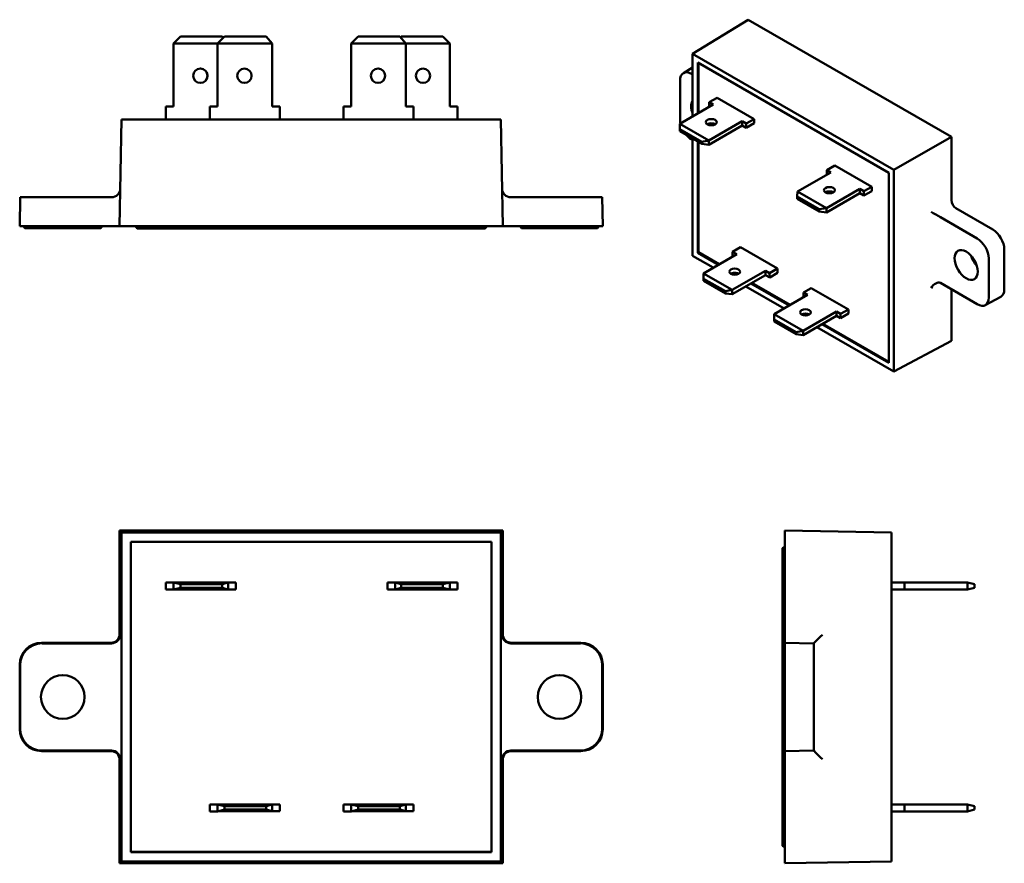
# Model space of a CAD drawing. Header units: millimetres. Extents: x 0 to 113, y 0 to 97.
import ezdxf

# ---------------------------------------------------------------- set-up
doc = ezdxf.new("R2010")
doc.units = ezdxf.units.MM
doc.header["$LTSCALE"] = 0.5
doc.layers.add('Arêtes visibles(ISO)', color=7, linetype='Continuous', lineweight=50)

msp = doc.modelspace()

# ---------------------------------------------------------------- linework, layer by layer
at = {"layer": 'Arêtes visibles(ISO)'}
for p, q in [((83.45, 96.58), (77.09, 92.66)), ((106.73, 83.17), (83.45, 96.58)), ((17.63, 93.86), (18.43, 94.66)), ((18.43, 94.66), (17.63, 93.86)), ((17.63, 86.66), (17.63, 93.86)), ((17.63, 93.86), (17.63, 93.86)), ((17.63, 86.66), (17.63, 93.86)), ((17.63, 93.86), (22.68, 93.86)), ((18.43, 94.66), (18.43, 94.66)), ((23.18, 94.66), (18.43, 94.66)), ((22.68, 93.86), (23.48, 94.66)), ((23.48, 94.66), (22.68, 93.86)), ((22.68, 86.66), (22.68, 93.86)), ((22.68, 93.86), (22.68, 93.86)), ((22.68, 86.66), (22.68, 93.86)), ((22.68, 93.86), (28.92, 93.86)), ((23.32, 94.5), (23.18, 94.66)), ((23.48, 94.66), (23.48, 94.66)), ((28.23, 94.66), (23.48, 94.66)), ((28.92, 93.86), (28.23, 94.66)), ((28.92, 93.86), (28.92, 86.66)), ((28.92, 93.86), (28.92, 93.86)), ((37.98, 93.86), (38.78, 94.66)), ((38.78, 94.66), (37.98, 93.86)), ((37.98, 86.66), (37.98, 93.86)), ((37.98, 93.86), (37.98, 93.86)), ((37.98, 86.66), (37.98, 93.86)), ((37.98, 93.86), (44.22, 93.86)), ((38.78, 94.66), (38.78, 94.66)), ((43.53, 94.66), (38.78, 94.66)), ((44.22, 93.86), (43.53, 94.66)), ((43.72, 94.66), (43.62, 94.55)), ((43.62, 94.55), (43.72, 94.66)), ((43.72, 94.66), (43.72, 94.66)), ((48.47, 94.66), (43.72, 94.66)), ((44.22, 93.86), (44.22, 86.66)), ((44.22, 93.86), (49.27, 93.86)), ((44.22, 93.86), (44.22, 93.86)), ((49.27, 93.86), (48.47, 94.66)), ((49.27, 86.66), (49.27, 93.86)), ((77.09, 92.66), (100.14, 79.38)), ((77.09, 85.49), (77.09, 92.66)), ((77.67, 85.82), (77.67, 91.66)), ((77.67, 91.66), (99.57, 79.05)), ((77.77, 85.89), (77.77, 91.6)), ((77.09, 91.11), (76.03, 90.45)), ((76.98, 90.37), (77.09, 90.31)), ((75.66, 85.14), (75.66, 89.6)), ((79.46, 86.86), (75.64, 84.66)), ((79.9, 87.64), (78.99, 87.12)), ((78.99, 87.12), (79.46, 86.86)), ((78.99, 87.12), (78.99, 86.63)), ((84.14, 85.21), (79.9, 87.64)), ((16.75, 85.16), (16.75, 86.66)), ((16.75, 85.16), (16.75, 86.66)), ((16.75, 86.66), (16.75, 86.66)), ((16.75, 86.66), (17.63, 86.66)), ((21.8, 85.16), (21.8, 86.66)), ((21.8, 85.16), (21.8, 86.66)), ((21.8, 86.66), (21.8, 86.66)), ((21.8, 86.66), (22.68, 86.66)), ((28.92, 86.66), (29.8, 86.66)), ((29.8, 86.66), (29.8, 85.16)), ((37.1, 85.16), (37.1, 86.66)), ((37.1, 85.16), (37.1, 86.66)), ((37.1, 86.66), (37.1, 86.66)), ((37.1, 86.66), (37.98, 86.66)), ((44.22, 86.66), (45.1, 86.66)), ((45.1, 86.66), (45.1, 85.16)), ((50.15, 86.66), (49.27, 86.66)), ((50.15, 85.16), (50.15, 86.66)), ((78.99, 86.63), (79.03, 86.61)), ((11.45, 72.96), (11.66, 85.16)), ((55.13, 85.16), (11.66, 85.16)), ((55.34, 72.96), (55.13, 85.16)), ((78.95, 82.76), (75.64, 84.66)), ((75.64, 84.66), (75.64, 84.05)), ((78.95, 82.76), (82.77, 84.96)), ((82.77, 84.96), (83.24, 84.69)), ((82.77, 84.96), (82.77, 84.47)), ((83.24, 84.69), (84.14, 85.21)), ((83.24, 84.2), (84.14, 84.72)), ((83.24, 84.69), (83.24, 84.2)), ((84.14, 84.72), (84.14, 85.21)), ((75.64, 84.05), (75.64, 83.8)), ((75.64, 84.05), (78.16, 82.6)), ((78.16, 82.36), (75.64, 83.8)), ((78.95, 82.27), (82.77, 84.47)), ((82.77, 84.47), (83.24, 84.2)), ((77.09, 82.78), (76.98, 82.85)), ((77.09, 69.56), (77.09, 82.97)), ((77.67, 69.9), (77.67, 82.64)), ((77.77, 69.96), (77.77, 82.58)), ((78.16, 82.6), (78.95, 82.76)), ((78.16, 82.6), (78.16, 82.36)), ((78.95, 82.27), (78.16, 82.36)), ((78.95, 82.76), (78.95, 82.27)), ((78.95, 82.76), (78.95, 82.76)), ((106.73, 83.17), (100.14, 79.38)), ((106.73, 75.91), (106.73, 83.17)), ((78.95, 82.27), (78.95, 82.27)), ((89.11, 76.9), (92.93, 79.1)), ((92.46, 79.37), (93.37, 79.89)), ((92.93, 79.1), (92.46, 79.37)), ((92.47, 78.88), (92.46, 79.37)), ((97.61, 77.45), (93.37, 79.89)), ((99.57, 79.05), (99.57, 57.28)), ((100.14, 79.38), (100.14, 56.29)), ((92.5, 78.85), (92.47, 78.88)), ((89.11, 76.9), (89.06, 76.32)), ((92.42, 75), (89.11, 76.9)), ((89.11, 76.9), (89.11, 76.9)), ((96.24, 77.2), (92.42, 75)), ((96.24, 76.71), (92.42, 74.51)), ((96.71, 76.93), (96.24, 77.2)), ((96.24, 76.71), (96.24, 77.2)), ((96.71, 76.44), (96.24, 76.71)), ((97.61, 77.45), (96.71, 76.93)), ((97.61, 76.96), (96.71, 76.44)), ((96.71, 76.44), (96.71, 76.93)), ((97.61, 76.96), (97.61, 77.45)), ((0.06, 76.26), (0, 72.96)), ((0.06, 76.26), (2.56, 76.26)), ((10.51, 76.26), (2.56, 76.26)), ((10.52, 76.26), (10.51, 76.26)), ((56.28, 76.26), (56.26, 76.26)), ((64.23, 76.26), (56.28, 76.26)), ((64.23, 76.26), (66.73, 76.26)), ((66.79, 72.96), (66.73, 76.26)), ((89.06, 76.08), (89.06, 76.32)), ((89.06, 76.32), (91.57, 74.88)), ((91.57, 74.63), (89.06, 76.08)), ((91.57, 74.88), (92.42, 75)), ((91.57, 74.63), (91.57, 74.88)), ((92.42, 74.51), (91.57, 74.63)), ((92.42, 74.51), (92.42, 75)), ((111.47, 72.56), (107.26, 74.99)), ((105.48, 73.96), (109.69, 71.54)), ((2.5, 72.96), (0, 72.96)), ((0.59, 72.71), (0.44, 72.96)), ((9.3, 72.71), (0.59, 72.71)), ((2.5, 72.96), (10.45, 72.96)), ((9.3, 72.71), (9.44, 72.96)), ((10.45, 72.96), (11.45, 72.96)), ((11.45, 72.96), (55.34, 72.96)), ((13.44, 72.66), (13.27, 72.96)), ((53.34, 72.66), (13.44, 72.66)), ((53.34, 72.66), (53.52, 72.96)), ((55.34, 72.96), (56.34, 72.96)), ((56.34, 72.96), (64.29, 72.96)), ((57.49, 72.71), (57.34, 72.96)), ((66.2, 72.71), (57.49, 72.71)), ((66.79, 72.96), (64.29, 72.96)), ((66.2, 72.71), (66.34, 72.96)), ((77.77, 69.96), (77.67, 69.9)), ((80.14, 68.59), (77.77, 69.96)), ((82.57, 70.53), (81.67, 70.01)), ((81.67, 70.01), (82.14, 69.74)), ((81.67, 70.01), (81.67, 69.52)), ((86.82, 68.09), (82.57, 70.53)), ((112.8, 65.73), (112.8, 70.27)), ((79.46, 68.2), (77.09, 69.56)), ((80.04, 68.53), (77.67, 69.9)), ((82.14, 69.74), (78.32, 67.54)), ((81.67, 69.52), (81.71, 69.5)), ((111.02, 69.24), (111.02, 64.78)), ((81.63, 65.64), (85.45, 67.84)), ((85.45, 67.84), (85.91, 67.57)), ((85.45, 67.84), (85.45, 67.35)), ((85.91, 67.57), (86.82, 68.09)), ((86.82, 67.6), (86.82, 68.09)), ((81.63, 65.64), (78.32, 67.54)), ((78.32, 67.54), (78.32, 66.93)), ((78.32, 66.93), (78.32, 66.69)), ((78.32, 66.93), (80.84, 65.49)), ((80.84, 65.24), (78.32, 66.69)), ((81.63, 65.15), (85.45, 67.35)), ((82.02, 67.39), (81.69, 67.58)), ((82.18, 67.42), (81.86, 67.6)), ((85.45, 67.35), (85.92, 67.08)), ((85.91, 67.57), (85.92, 67.08)), ((85.92, 67.08), (86.82, 67.6)), ((80.84, 65.49), (81.63, 65.64)), ((80.84, 65.49), (80.84, 65.24)), ((81.63, 65.64), (81.63, 65.15)), ((81.63, 65.64), (81.63, 65.64)), ((87.58, 63.53), (83.19, 66.05)), ((88.15, 63.86), (83.77, 66.38)), ((88.26, 63.92), (83.88, 66.44)), ((90.69, 65.86), (89.79, 65.34)), ((94.93, 63.42), (90.69, 65.86)), ((109.69, 64.01), (105.48, 66.44)), ((106.73, 59.82), (106.73, 65.72)), ((81.63, 65.15), (80.84, 65.24)), ((81.63, 65.15), (81.63, 65.15)), ((90.25, 65.07), (86.43, 62.87)), ((89.79, 65.34), (90.25, 65.07)), ((89.79, 65.34), (89.79, 64.84)), ((89.79, 64.84), (89.83, 64.82)), ((112.39, 64.86), (110.61, 63.91)), ((89.74, 60.97), (93.56, 63.17)), ((93.56, 63.17), (94.03, 62.9)), ((93.56, 63.17), (93.56, 62.68)), ((94.03, 62.9), (94.93, 63.42)), ((94.93, 62.93), (94.93, 63.42)), ((89.74, 60.97), (86.43, 62.87)), ((86.43, 62.87), (86.43, 62.26)), ((86.43, 62.26), (86.43, 62.01)), ((86.43, 62.26), (88.95, 60.81)), ((89.75, 60.48), (93.56, 62.68)), ((90.13, 62.72), (89.8, 62.91)), ((90.3, 62.75), (89.98, 62.93)), ((93.56, 62.68), (94.03, 62.41)), ((94.03, 62.41), (94.93, 62.93)), ((94.03, 62.9), (94.03, 62.41)), ((88.95, 60.57), (86.43, 62.01)), ((88.95, 60.81), (89.74, 60.97)), ((89.74, 60.97), (89.74, 60.48)), ((89.74, 60.97), (89.74, 60.97)), ((100.14, 56.29), (91.31, 61.38)), ((99.57, 57.28), (91.88, 61.71)), ((99.57, 57.41), (91.99, 61.77)), ((88.95, 60.81), (88.95, 60.57)), ((89.74, 60.48), (88.95, 60.57)), ((89.75, 60.48), (89.74, 60.48)), ((106.73, 59.82), (100.14, 56.29)), ((11.45, 38.09), (11.45, 26.24)), ((55.34, 38.09), (11.45, 38.09)), ((11.45, 38.09), (11.66, 37.88)), ((11.66, 37.88), (55.13, 37.88)), ((11.66, 0.21), (11.66, 37.88)), ((55.34, 38.09), (55.13, 37.88)), ((55.13, 37.88), (55.13, 0.21)), ((55.34, 26.24), (55.34, 38.09)), ((87.67, 38.09), (87.67, 26.24)), ((87.67, 38.09), (99.87, 37.88)), ((99.87, 0.21), (99.87, 37.88)), ((12.75, 36.79), (12.74, 36.8)), ((12.74, 1.29), (12.74, 36.8)), ((12.74, 36.8), (54.05, 36.8)), ((12.75, 36.79), (54.04, 36.79)), ((12.75, 1.3), (12.75, 36.79)), ((54.04, 36.79), (54.05, 36.8)), ((54.04, 36.79), (54.04, 1.3)), ((54.05, 36.8), (54.05, 1.29)), ((87.37, 36.09), (87.67, 36.27)), ((87.37, 1.99), (87.37, 36.09)), ((16.75, 32.13), (17.63, 32.14)), ((16.75, 32.13), (16.75, 31.33)), ((23.87, 32.15), (17.63, 32.14)), ((17.63, 32.14), (17.63, 31.34)), ((17.63, 32.14), (18.43, 31.94)), ((18.43, 31.94), (18.43, 31.54)), ((18.43, 31.94), (23.18, 31.94)), ((23.18, 31.94), (23.87, 32.15)), ((23.18, 31.94), (23.18, 31.54)), ((23.87, 32.15), (24.75, 32.15)), ((23.87, 32.15), (23.87, 31.35)), ((23.87, 32.15), (23.87, 32.15)), ((24.75, 32.15), (24.75, 31.35)), ((43.03, 32.14), (42.15, 32.13)), ((42.15, 31.33), (42.15, 32.13)), ((49.27, 32.15), (43.03, 32.14)), ((43.03, 31.34), (43.03, 32.14)), ((43.03, 32.14), (43.72, 31.94)), ((43.03, 32.14), (43.03, 32.14)), ((43.72, 31.54), (43.72, 31.94)), ((43.72, 31.94), (48.47, 31.94)), ((48.47, 31.94), (49.27, 32.15)), ((48.47, 31.54), (48.47, 31.94)), ((49.27, 31.35), (49.27, 32.15)), ((50.15, 32.15), (49.27, 32.15)), ((50.15, 31.35), (50.15, 32.15)), ((101.37, 32.15), (99.87, 32.15)), ((99.87, 32.13), (101.37, 32.13)), ((108.57, 32.15), (101.37, 32.15)), ((101.37, 32.15), (101.37, 32.15)), ((101.37, 32.13), (101.37, 32.14)), ((101.37, 32.14), (108.57, 32.14)), ((101.37, 32.13), (101.37, 31.33)), ((108.57, 32.15), (108.57, 32.14)), ((108.57, 32.15), (108.57, 32.15)), ((109.37, 31.94), (108.57, 32.15)), ((108.57, 32.14), (109.37, 31.94)), ((108.57, 32.14), (108.57, 31.34)), ((109.37, 31.94), (109.37, 31.94)), ((109.37, 31.94), (109.37, 31.54)), ((16.75, 31.33), (17.63, 31.34)), ((18.43, 31.54), (17.63, 31.34)), ((17.63, 31.34), (23.87, 31.35)), ((23.18, 31.54), (18.43, 31.54)), ((23.87, 31.35), (23.18, 31.54)), ((23.87, 31.35), (24.75, 31.35)), ((23.87, 31.35), (23.87, 31.35)), ((43.03, 31.34), (42.15, 31.33)), ((43.72, 31.54), (43.03, 31.34)), ((43.03, 31.34), (49.27, 31.35)), ((43.03, 31.34), (43.03, 31.34)), ((48.47, 31.54), (43.72, 31.54)), ((49.27, 31.35), (48.47, 31.54)), ((50.15, 31.35), (49.27, 31.35)), ((99.87, 31.33), (101.37, 31.33)), ((101.37, 31.34), (108.57, 31.34)), ((109.37, 31.54), (108.57, 31.34)), ((109.37, 31.54), (108.57, 31.34)), ((108.57, 31.34), (108.57, 31.34)), ((109.37, 31.54), (109.37, 31.54)), ((87.67, 26.24), (87.67, 25.24)), ((10.45, 25.24), (2.5, 25.24)), ((2.56, 25.18), (10.51, 25.18)), ((56.28, 25.18), (64.23, 25.18)), ((64.29, 25.24), (56.34, 25.24)), ((87.67, 22.74), (87.67, 25.24)), ((90.97, 25.18), (87.67, 25.24)), ((90.97, 25.18), (90.97, 22.68)), ((90.97, 25.18), (90.97, 25.18)), ((0, 22.74), (0, 15.35)), ((0.06, 15.41), (0.06, 22.68)), ((66.73, 22.68), (66.73, 15.41)), ((66.79, 15.35), (66.79, 22.74)), ((87.42, 23.4), (87.67, 23.54)), ((87.42, 14.69), (87.42, 23.4)), ((87.67, 22.74), (87.67, 15.35)), ((90.97, 15.41), (90.97, 22.68)), ((87.42, 14.69), (87.67, 14.54)), ((87.67, 12.85), (87.67, 15.35)), ((90.97, 15.41), (90.97, 12.91)), ((2.5, 12.85), (10.45, 12.85)), ((10.51, 12.91), (2.56, 12.91)), ((64.23, 12.91), (56.28, 12.91)), ((56.34, 12.85), (64.29, 12.85)), ((87.67, 12.85), (90.97, 12.91)), ((87.67, 12.85), (87.67, 11.85)), ((90.97, 12.91), (90.97, 12.91)), ((11.45, 11.85), (11.45, 0)), ((55.34, 0), (55.34, 11.85)), ((87.67, 11.85), (87.67, 0)), ((21.8, 6.73), (22.68, 6.74)), ((21.8, 6.73), (21.8, 5.93)), ((21.8, 5.93), (22.68, 5.94)), ((28.92, 6.75), (22.68, 6.74)), ((22.68, 6.74), (22.68, 5.94)), ((22.68, 6.74), (23.48, 6.54)), ((23.48, 6.14), (22.68, 5.94)), ((22.68, 5.94), (28.92, 5.95)), ((23.48, 6.54), (23.48, 6.14)), ((23.48, 6.54), (28.23, 6.54)), ((28.23, 6.14), (23.48, 6.14)), ((28.23, 6.54), (28.92, 6.75)), ((28.23, 6.54), (28.23, 6.14)), ((28.92, 5.95), (28.23, 6.14)), ((28.92, 6.75), (29.8, 6.75)), ((28.92, 6.75), (28.92, 5.95)), ((28.92, 6.75), (28.92, 6.75)), ((28.92, 5.95), (29.8, 5.95)), ((28.92, 5.95), (28.92, 5.95)), ((29.8, 6.75), (29.8, 5.95)), ((37.1, 6.73), (37.98, 6.74)), ((37.1, 6.73), (37.1, 5.93)), ((37.1, 5.93), (37.98, 5.94)), ((44.22, 6.75), (37.98, 6.74)), ((37.98, 6.74), (37.98, 5.94)), ((37.98, 6.74), (38.78, 6.54)), ((38.78, 6.14), (37.98, 5.94)), ((37.98, 5.94), (44.22, 5.95)), ((38.78, 6.54), (38.78, 6.14)), ((38.78, 6.54), (43.53, 6.54)), ((43.53, 6.14), (38.78, 6.14)), ((43.53, 6.54), (44.22, 6.75)), ((43.53, 6.54), (43.53, 6.14)), ((44.22, 5.95), (43.53, 6.14)), ((44.22, 6.75), (45.1, 6.75)), ((44.22, 6.75), (44.22, 5.95)), ((44.22, 6.75), (44.22, 6.75)), ((44.22, 5.95), (45.1, 5.95)), ((44.22, 5.95), (44.22, 5.95)), ((45.1, 6.75), (45.1, 5.95)), ((101.37, 6.75), (99.87, 6.75)), ((99.87, 6.73), (101.37, 6.73)), ((99.87, 5.93), (101.37, 5.93)), ((108.57, 6.75), (101.37, 6.75)), ((101.37, 6.75), (101.37, 6.75)), ((101.37, 6.73), (101.37, 6.74)), ((101.37, 6.74), (108.57, 6.74)), ((101.37, 6.73), (101.37, 5.93)), ((101.37, 5.94), (108.57, 5.94)), ((108.57, 6.75), (108.57, 6.74)), ((108.57, 6.75), (108.57, 6.75)), ((109.37, 6.54), (108.57, 6.75)), ((108.57, 6.74), (109.37, 6.54)), ((108.57, 6.74), (108.57, 5.94)), ((109.37, 6.14), (108.57, 5.94)), ((109.37, 6.54), (109.37, 6.54)), ((109.37, 6.54), (109.37, 6.14)), ((12.75, 1.3), (12.74, 1.29)), ((54.05, 1.29), (12.74, 1.29)), ((54.04, 1.3), (12.75, 1.3)), ((54.04, 1.3), (54.05, 1.29)), ((87.37, 1.99), (87.67, 1.82)), ((11.45, 0), (11.66, 0.21)), ((11.45, 0), (55.34, 0)), ((55.13, 0.21), (11.66, 0.21)), ((55.34, 0), (55.13, 0.21)), ((87.67, 0), (99.87, 0.21))]:
    msp.add_line(p, q, dxfattribs=at)
for centre in [(4.94, 19.04), (61.84, 19.04)]:
    msp.add_circle(centre, 2.5, dxfattribs=at)
for centre, start, end in [((10.52, 77.26), 270, 359), ((56.26, 77.26), 181, 270)]:
    msp.add_arc(centre, 1, start, end, dxfattribs=at)
for centre, major_axis, ratio in [((20.7, 90.16), (0, 0.825), 0.999999), ((25.75, 90.16), (0, 0.825), 0.999999), ((41.05, 90.16), (0, 0.825), 0.999999), ((46.2, 90.16), (0, 0.825), 0.999999), ((79.23, 84.85), (-0.619, -0.001), 0.574937), ((92.76, 77.06), (-0.619, -0.001), 0.574937), ((108.43, 68.5), (-0.94, 1.62), 0.578093), ((81.91, 67.74), (-0.619, -0.001), 0.574937), ((90.02, 63.07), (-0.619, -0.001), 0.574937), ((104.87, 32.14), (0.825, 0), 0.001598), ((104.87, 6.74), (0.825, 0), 0.001598)]:
    msp.add_ellipse(centre, major_axis=major_axis, ratio=ratio, dxfattribs=at)
for centre, major_axis, ratio, start_param, end_param in [((20.69, 90.16), (0.001, -0.825), 0.999999, 0, 3.140043), ((25.74, 90.16), (0.001, -0.825), 0.999999, 0, 3.140043), ((41.04, 90.16), (0.001, -0.825), 0.999999, 0, 3.140043), ((46.2, 90.16), (0.001, -0.825), 0.999999, 0, 3.140043), ((76.98, 88.84), (-0.94, 1.63), 0.577917, 5.499872, 7.070364), ((78.25, 85.88), (-0.94, 1.62), 0.578093, 0.277291, 1.297372), ((76.98, 84.38), (-0.94, 1.62), 0.578269, 0.787485, 1.062774), ((79.23, 84.36), (-0.619, -0.001), 0.574937, 3.90307, 5.521708), ((76.98, 84.38), (-0.94, 1.62), 0.578269, 1.860505, 2.357977), ((92.76, 76.57), (-0.619, -0.001), 0.574937, 3.90307, 5.521708), ((107.26, 75.6), (-0.374, 0.65), 0.578269, 0.787485, 2.357977), ((104.94, 74.27), (-0.75, 0.434), 0.013321, 3.934691, 5.488034), ((105.48, 74.58), (0.374, -0.65), 0.578269, 5.482421, 5.49957), ((111.47, 71.03), (-0.94, 1.62), 0.578269, 3.929078, 5.49957), ((109.69, 70), (0.94, -1.62), 0.578269, 0.787485, 2.357977), ((110.18, 69.51), (-0.94, 1.62), 0.578093, 1.198739, 1.942854), ((110.31, 69.59), (0.99, -1.72), 0.578093, 4.490455, 4.934323), ((81.91, 67.25), (-0.619, -0.001), 0.574937, 3.90307, 5.521708), ((104.94, 65.54), (0.54, 0.902), 0.576871, 0.018358, 1.571701), ((105.48, 65.83), (-0.374, 0.65), 0.577917, 5.499872, 5.517021), ((111.47, 66.5), (0.94, -1.63), 0.577917, 6.265704, 7.070364), ((109.69, 65.54), (0.94, -1.63), 0.577917, 5.499872, 7.070364), ((90.02, 62.57), (-0.619, -0.001), 0.574937, 3.90307, 5.521708), ((10.45, 26.24), (0.707, -0.707), 0.999695, 5.497939, 7.068431), ((10.52, 26.16), (0.927, 0.384), 0.975619, 4.32834, 5.881683), ((56.26, 26.16), (-0.927, 0.384), 0.975619, 0.401502, 1.954845), ((56.34, 26.24), (-0.707, -0.707), 0.999695, 5.497939, 7.068431), ((91.97, 26.16), (-1, -0.983), 0.008726, 4.721268, 6.274611), ((2.5, 22.74), (-1.77, 1.77), 0.999695, 5.497939, 7.068431), ((2.56, 22.68), (-1.77, 1.77), 0.999695, 5.497939, 7.068431), ((10.51, 26.18), (0.707, -0.707), 0.999695, 5.497939, 5.515088), ((56.28, 26.18), (-0.707, -0.707), 0.999695, 0.768097, 0.785246), ((64.23, 22.68), (1.77, 1.77), 0.999695, 5.497939, 7.068431), ((64.29, 22.74), (1.77, 1.77), 0.999695, 5.497939, 7.068431), ((2.5, 15.35), (-1.77, -1.77), 0.999695, 5.497939, 7.068431), ((2.56, 15.41), (-1.77, -1.77), 0.999695, 5.497939, 7.068431), ((64.23, 15.41), (1.77, -1.77), 0.999695, 5.497939, 7.068431), ((64.29, 15.35), (1.77, -1.77), 0.999695, 5.497939, 7.068431), ((10.45, 11.85), (0.707, 0.707), 0.999695, 5.497939, 7.068431), ((10.51, 11.91), (0.707, 0.707), 0.999695, 0.768097, 0.785246), ((10.52, 11.92), (0.927, -0.384), 0.975619, 0.401502, 1.954845), ((56.26, 11.92), (-0.927, -0.384), 0.975619, 4.32834, 5.881683), ((56.34, 11.85), (-0.707, 0.707), 0.999695, 5.497939, 7.068431), ((56.28, 11.91), (-0.707, 0.707), 0.999695, 5.497939, 5.515088), ((91.97, 11.92), (1, -0.983), 0.008726, 3.150167, 4.70351)]:
    msp.add_ellipse(centre, major_axis=major_axis, ratio=ratio, start_param=start_param, end_param=end_param, dxfattribs=at)

doc.saveas('drawing.dxf')
